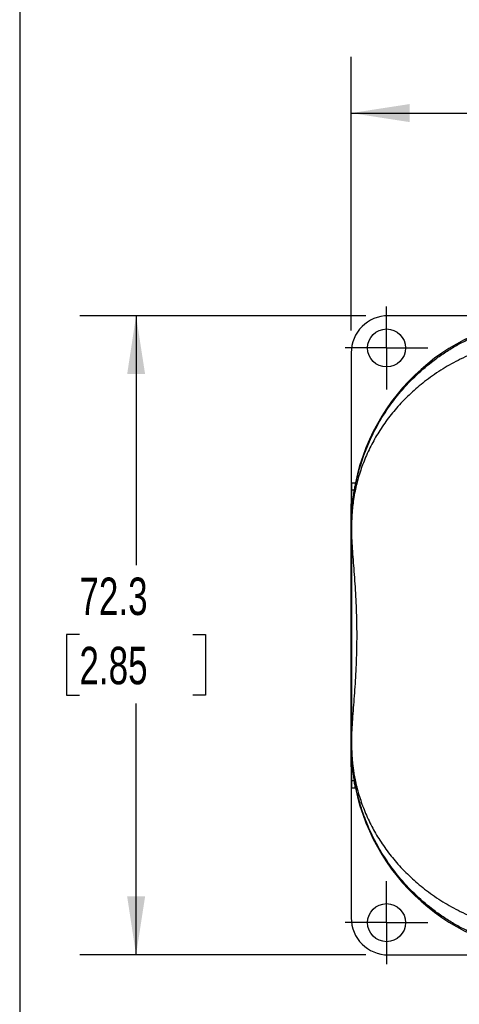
# Model space of a CAD drawing. Header units: millimetres. Extents: x 13 to 546, y 13 to 419.
# Tile 2 of 20: x 13 to 62, y 124 to 235. Entities that reach past the tile are written whole.
import ezdxf

# ---------------------------------------------------------------- set-up
doc = ezdxf.new("R2010")
doc.units = ezdxf.units.MM
doc.header["$LTSCALE"] = 2
doc.linetypes.add('SLD-Center', pattern=[19.05, 15.24, -1.27, 1.27, -1.27])
doc.linetypes.add('SLD-Solid', pattern=[0])
doc.layers.add('CENTER', color=40, linetype='SLD-Center')
doc.layers.add('DIMENSIONS', color=140, linetype='SLD-Solid', lineweight=25)
doc.layers.add('TEXT', color=140, linetype='SLD-Solid', lineweight=25)
doc.styles.add('SLDTEXTSTYLE0', font='TXT', dxfattribs={"width": 0.7})
doc.dimstyles.new('SLDDIMSTYLE0', dxfattribs={"dimtxt": 4.316016, "dimasz": 6.604, "dimexe": 0, "dimexo": 0.0625, "dimgap": 1.079004, "dimtad": 0, "dimtih": 1, "dimtoh": 1, "dimrnd": 1e-09, "dimzin": 4, "dimdsep": 46, "dimtxsty": 'SLDTEXTSTYLE0', "dimsah": 1, "dimcen": 0.09, "dimadec": 0, "dimazin": 1, "dimtfac": 1, "dimtofl": 0, "dimtmove": 0, "dimatfit": 3, "dimfxl": 0, "dimfrac": 2, "dimtolj": 1, "dimtzin": 12, "dimarcsym": 0})
doc.dimstyles.new('SLDDIMSTYLE1', dxfattribs={"dimtxt": 4.316016, "dimasz": 6.604, "dimexe": 0, "dimexo": 0.0625, "dimgap": 1.079004, "dimtad": 0, "dimtih": 1, "dimtoh": 1, "dimrnd": 1e-09, "dimzin": 12, "dimdsep": 46, "dimtxsty": 'SLDTEXTSTYLE0', "dimsah": 1, "dimcen": 0.09, "dimadec": 0, "dimazin": 3, "dimtfac": 1, "dimtofl": 0, "dimtmove": 0, "dimatfit": 3, "dimfxl": 0, "dimfrac": 2, "dimtolj": 1, "dimtzin": 12, "dimarcsym": 0})

# ---------------------------------------------------------------- blocks, each defined once
blk = doc.blocks.new('_D')
at = {"layer": 'DIMENSIONS'}
for p, q in [((50.21, 200.29), (50.21, 231.22)), ((133.21, 200.29), (133.21, 231.22)), ((50.21, 224.87), (76.72, 224.87)), ((82.57, 224.87), (81.12, 224.87)), ((81.12, 224.87), (81.12, 218.01)), ((95.4, 224.87), (96.85, 224.87)), ((96.85, 224.87), (96.85, 218.01)), ((133.21, 224.87), (101.24, 224.87)), ((81.12, 218.01), (82.57, 218.01)), ((96.85, 218.01), (95.4, 218.01))]:
    blk.add_line(p, q, dxfattribs=at)
for points in [[(50.21, 224.87), (56.81, 223.85), (56.81, 225.89)], [(133.21, 224.87), (126.6, 225.89), (126.6, 223.85)]]:
    blk.add_solid(points, dxfattribs=at)
at = {"layer": 'DIMENSIONS', "char_height": 4.233, "attachment_point": 1, "style": 'SLDTEXTSTYLE0'}
for s, insert in [('83.0', (82.57, 231.29)), ('3.27', (82.57, 223.47))]:
    blk.add_mtext(s, dxfattribs=dict(at, insert=insert))
blk = doc.blocks.new('_D_1')
at = {"layer": 'DIMENSIONS'}
for p, q in [((51.87, 201.95), (19.52, 201.95)), ((25.87, 201.95), (25.87, 173.73)), ((19.46, 165.9), (18.01, 165.9)), ((18.01, 165.9), (18.01, 159.04)), ((32.28, 165.9), (33.73, 165.9)), ((33.73, 165.9), (33.73, 159.04)), ((18.01, 159.04), (19.46, 159.04)), ((33.73, 159.04), (32.28, 159.04)), ((25.87, 129.65), (25.87, 158.08)), ((51.87, 129.65), (19.52, 129.65))]:
    blk.add_line(p, q, dxfattribs=at)
for points in [[(25.87, 201.95), (24.86, 195.34), (26.89, 195.34)], [(25.87, 129.65), (26.89, 136.26), (24.86, 136.26)]]:
    blk.add_solid(points, dxfattribs=at)
at = {"layer": 'DIMENSIONS', "char_height": 4.233, "attachment_point": 1, "style": 'SLDTEXTSTYLE0'}
for s, insert in [('72.3', (19.46, 172.33)), ('2.85', (19.46, 164.5))]:
    blk.add_mtext(s, dxfattribs=dict(at, insert=insert))
blk = doc.blocks.new('SW_CENTERMARKSYMBOL_1')
at = {"layer": 'CENTER', "color": 0}
for p, q in [((0, 2.54), (0, 4.69)), ((0, 0), (0, 2.54)), ((-2.54, 0), (-4.69, 0)), ((0, 0), (-2.54, 0)), ((0, 0), (0, -2.54)), ((0, 0), (2.54, 0)), ((2.54, 0), (4.69, 0)), ((0, -2.54), (0, -4.69))]:
    blk.add_line(p, q, dxfattribs=at)
blk = doc.blocks.new('SW_CENTERMARKSYMBOL_2')
at = {"layer": 'CENTER', "color": 0}
for p, q in [((0, 2.54), (0, 4.69)), ((0, 0), (0, 2.54)), ((-2.54, 0), (-4.69, 0)), ((0, 0), (-2.54, 0)), ((0, 0), (0, -2.54)), ((0, 0), (2.54, 0)), ((2.54, 0), (4.69, 0)), ((0, -2.54), (0, -4.69))]:
    blk.add_line(p, q, dxfattribs=at)

msp = doc.modelspace()

# ---------------------------------------------------------------- linework, layer by layer
for p, q in [((80.709, 201.948), (54.409, 201.948)), ((50.209, 197.748), (50.209, 180.671)), ((50.243, 183.061), (50.243, 178.301)), ((50.243, 183.061), (50.696, 183.061)), ((50.244, 182.239), (50.544, 182.239)), ((50.209, 176.782), (50.209, 180.671)), ((50.209, 180.671), (50.243, 180.671)), ((50.251, 178.301), (50.245, 178.301)), ((50.256, 178.301), (50.251, 178.301)), ((50.251, 178.301), (50.251, 176.97)), ((50.256, 178.301), (50.256, 176.819)), ((50.209, 154.847), (50.209, 176.755)), ((50.256, 154.782), (50.256, 176.819)), ((50.209, 150.93), (50.209, 154.819)), ((50.251, 153.301), (50.251, 154.631)), ((50.256, 154.782), (50.256, 153.301)), ((50.243, 153.301), (50.243, 148.54)), ((50.251, 153.301), (50.245, 153.301)), ((50.251, 153.301), (50.256, 153.301)), ((50.209, 150.93), (50.243, 150.93)), ((50.209, 150.93), (50.209, 133.853)), ((50.244, 149.362), (50.544, 149.362)), ((50.243, 148.54), (50.696, 148.54)), ((54.409, 129.653), (80.709, 129.653))]:
    msp.add_line(p, q)
for centre in [(54.209, 198.301), (54.209, 133.301)]:
    msp.add_circle(centre, 2.15)
for centre, start, end in [((73.709, 178.301), 90, 168.3128), ((73.709, 178.301), 90, 168.3128), ((73.709, 153.301), 191.6872, 270), ((73.709, 153.301), 191.6872, 270)]:
    msp.add_arc(centre, 23.5, start, end)
for centre, major_axis, ratio, start_param, end_param in [((54.409, 197.748), (0, 4.2), 0.9999831, 0, 1.5707963), ((50.245, 183.061), (0, 0.9), 0.0016746, 1.5707963, 2.7219793), ((50.232, 165.801), (0, 18), 0.0016746, 5.5398035, 5.8635719), ((50.169, 165.801), (0, 18), 0.0058178, 5.381819, 5.4800365), ((50.169, 165.801), (0, 18), 0.0058178, 3.9447415, 4.0429589), ((50.232, 165.801), (0, 18), 0.0016746, 3.561206, 3.8849744), ((50.245, 148.54), (0, 0.9), 0.0016746, 0.4196134, 1.5707963), ((54.409, 133.853), (0, -4.2), 0.9999831, 4.712389, 6.2831853)]:
    msp.add_ellipse(centre, major_axis=major_axis, ratio=ratio, start_param=start_param, end_param=end_param)
msp.add_ellipse((50.234, 165.801), major_axis=(0, 10.5), ratio=0.0016746)
for points, knots in [([(50.251, 178.301), (50.252, 178.339), (50.252, 178.419), (50.253, 178.54), (50.254, 178.665), (50.257, 178.794), (50.26, 178.928), (50.265, 179.065), (50.27, 179.207), (50.277, 179.353), (50.29, 179.616), (50.317, 180.015), (50.363, 180.538), (50.428, 181.116), (50.517, 181.762), (50.649, 182.54), (50.83, 183.415), (51.058, 184.326), (51.328, 185.25), (51.948, 187.084), (52.924, 189.214), (54.355, 191.5), (55.701, 193.283), (57.314, 195.034), (58.987, 196.49), (60.45, 197.559), (61.652, 198.328), (62.882, 199.015), (63.977, 199.543), (64.918, 199.943), (65.694, 200.241), (66.477, 200.51), (67.267, 200.751), (68.061, 200.963), (68.858, 201.146), (69.659, 201.301), (70.461, 201.427), (71.264, 201.527), (71.801, 201.57), (72.068, 201.591)], [0, 0, 0, 0, 0.00287326, 0.00587063, 0.00900997, 0.01230685, 0.0157747, 0.01942507, 0.02326785, 0.02731153, 0.0315634, 0.04566843, 0.06258868, 0.07954515, 0.10011002, 0.12428642, 0.15504697, 0.18585197, 0.21467134, 0.24741304, 0.37081294, 0.43486686, 0.49475921, 0.57126794, 0.6425449, 0.68225557, 0.72075779, 0.75811409, 0.79439286, 0.81591038, 0.8371635, 0.85817056, 0.87895055, 0.89952308, 0.91990837, 0.9401272, 0.96020085, 0.98015107, 1, 1, 1, 1]), ([(72.209, 199.596), (72.067, 199.587), (71.783, 199.567), (71.358, 199.529), (70.932, 199.484), (70.506, 199.431), (70.081, 199.372), (69.656, 199.305), (69.231, 199.232), (68.807, 199.151), (68.384, 199.063), (67.962, 198.967), (67.541, 198.865), (66.466, 198.584), (64.751, 198.029), (62.568, 197.075), (60.535, 195.944), (58.73, 194.702), (57.085, 193.329), (55.658, 191.901), (54.388, 190.373), (53.318, 188.818), (52.396, 187.186), (51.648, 185.535), (51.149, 184.105), (50.837, 182.968), (50.635, 182.081), (50.48, 181.218), (50.379, 180.46), (50.322, 179.872), (50.292, 179.465), (50.275, 179.141), (50.265, 178.899), (50.26, 178.682), (50.256, 178.489), (50.256, 178.362), (50.256, 178.301)], [0, 0, 0, 0, 0.0105338, 0.0210931, 0.0316808, 0.0422997, 0.0529527, 0.0636427, 0.0743724, 0.0851447, 0.0959622, 0.1068276, 0.1177437, 0.128713, 0.1911228, 0.2561503, 0.3176477, 0.3823739, 0.4431876, 0.5074324, 0.5677471, 0.6316756, 0.6916879, 0.7553696, 0.8169801, 0.848838, 0.8785132, 0.9120998, 0.9398747, 0.956476, 0.970292, 0.9783073, 0.9852936, 0.9905844, 0.9954544, 1, 1, 1, 1]), ([(50.696, 183.061), (50.66, 182.888), (50.628, 182.718), (50.575, 182.429), (50.556, 182.311), (50.544, 182.239)], [0, 0, 0, 0, 0.5, 0.5, 1, 1, 1, 1]), ([(50.544, 182.239), (50.47, 181.765), (50.394, 181.197), (50.279, 179.885), (50.24, 179.14), (50.245, 178.301)], [0, 0, 0, 0, 0.5, 0.5, 1, 1, 1, 1]), ([(50.209, 180.671), (50.212, 180.571), (50.215, 180.465), (50.22, 180.233), (50.223, 180.108), (50.229, 179.824), (50.232, 179.668), (50.236, 179.365), (50.238, 179.254), (50.24, 179.038), (50.241, 178.958), (50.242, 178.802), (50.242, 178.745), (50.243, 178.632), (50.243, 178.59), (50.243, 178.509), (50.243, 178.479), (50.243, 178.403), (50.243, 178.356), (50.243, 178.301)], [0, 0, 0, 0, 0.25, 0.25, 0.5, 0.5, 0.75, 0.75, 0.875, 0.875, 0.9375, 0.9375, 0.96875, 0.96875, 0.984375, 0.984375, 0.9921875, 0.9921875, 1, 1, 1, 1]), ([(50.256, 176.819), (50.296, 176.029), (50.356, 175.202), (50.486, 173.472), (50.556, 172.57), (50.651, 171.157), (50.681, 170.681), (50.733, 169.724), (50.756, 169.242), (50.812, 167.787), (50.832, 166.804), (50.832, 165.309), (50.827, 164.811), (50.808, 163.825), (50.793, 163.336), (50.737, 161.879), (50.683, 160.924), (50.589, 159.513), (50.555, 159.049), (50.488, 158.143), (50.454, 157.7), (50.356, 156.4), (50.296, 155.572), (50.256, 154.782)], [0, 0, 0, 0, 0.125, 0.125, 0.25, 0.25, 0.3125, 0.3125, 0.375, 0.375, 0.5, 0.5, 0.5625, 0.5625, 0.625, 0.625, 0.75, 0.75, 0.8125, 0.8125, 0.875, 0.875, 1, 1, 1, 1]), ([(50.256, 176.819), (50.296, 176.029), (50.356, 175.202), (50.486, 173.472), (50.556, 172.57), (50.651, 171.157), (50.681, 170.681), (50.733, 169.724), (50.756, 169.242), (50.812, 167.787), (50.832, 166.804), (50.832, 165.309), (50.827, 164.811), (50.808, 163.825), (50.793, 163.336), (50.737, 161.879), (50.683, 160.924), (50.589, 159.513), (50.555, 159.049), (50.488, 158.143), (50.454, 157.7), (50.356, 156.4), (50.296, 155.572), (50.256, 154.782)], [0, 0, 0, 0, 0.125, 0.125, 0.25, 0.25, 0.3125, 0.3125, 0.375, 0.375, 0.5, 0.5, 0.5625, 0.5625, 0.625, 0.625, 0.75, 0.75, 0.8125, 0.8125, 0.875, 0.875, 1, 1, 1, 1]), ([(50.243, 153.301), (50.243, 153.245), (50.243, 153.196), (50.243, 153.12), (50.243, 153.09), (50.243, 153.008), (50.243, 152.967), (50.242, 152.855), (50.242, 152.797), (50.241, 152.642), (50.24, 152.563), (50.238, 152.346), (50.236, 152.235), (50.232, 151.932), (50.229, 151.776), (50.223, 151.493), (50.22, 151.368), (50.215, 151.136), (50.212, 151.03), (50.209, 150.93)], [0, 0, 0, 0, 0.0078125, 0.0078125, 0.015625, 0.015625, 0.03125, 0.03125, 0.0625, 0.0625, 0.125, 0.125, 0.25, 0.25, 0.5, 0.5, 0.75, 0.75, 1, 1, 1, 1]), ([(50.245, 153.301), (50.24, 152.461), (50.279, 151.716), (50.394, 150.404), (50.47, 149.836), (50.544, 149.362)], [0, 0, 0, 0, 0.5, 0.5, 1, 1, 1, 1]), ([(72.068, 130.01), (71.928, 130.02), (71.646, 130.042), (71.223, 130.083), (70.801, 130.132), (70.379, 130.189), (69.956, 130.253), (69.535, 130.326), (69.113, 130.406), (68.693, 130.494), (68.273, 130.59), (67.854, 130.694), (67.436, 130.806), (67.02, 130.926), (66.605, 131.053), (66.192, 131.189), (65.78, 131.333), (65.37, 131.484), (64.963, 131.644), (64.557, 131.811), (63.86, 132.114), (62.882, 132.586), (61.651, 133.273), (60.449, 134.043), (58.986, 135.112), (57.313, 136.568), (55.701, 138.318), (54.355, 140.101), (53.299, 141.788), (52.38, 143.574), (51.767, 145.062), (51.339, 146.317), (51.032, 147.357), (50.786, 148.375), (50.633, 149.162), (50.538, 149.718), (50.467, 150.189), (50.401, 150.716), (50.349, 151.207), (50.311, 151.667), (50.285, 152.069), (50.27, 152.386), (50.261, 152.632), (50.256, 152.865), (50.252, 153.087), (50.252, 153.231), (50.251, 153.301)], [0, 0, 0, 0, 0.0104366, 0.0208982, 0.0313881, 0.0419095, 0.0524656, 0.0630595, 0.0736946, 0.0843737, 0.0951001, 0.1058768, 0.1167067, 0.1275928, 0.1385379, 0.149545, 0.1606169, 0.1717562, 0.1829658, 0.1942483, 0.2056062, 0.2418925, 0.2792541, 0.3177592, 0.3574705, 0.428745, 0.5052711, 0.5650721, 0.6292077, 0.6877384, 0.7526882, 0.7816743, 0.8144597, 0.8566336, 0.8822604, 0.8913334, 0.9108049, 0.9274925, 0.9413994, 0.9566434, 0.9694774, 0.9766873, 0.9832876, 0.9893274, 0.9948706, 1, 1, 1, 1]), ([(50.256, 153.301), (50.256, 153.27), (50.256, 153.209), (50.257, 153.116), (50.258, 153.021), (50.26, 152.924), (50.262, 152.825), (50.267, 152.672), (50.275, 152.46), (50.292, 152.136), (50.322, 151.729), (50.37, 151.241), (50.437, 150.703), (50.527, 150.114), (50.657, 149.423), (50.837, 148.634), (51.149, 147.497), (51.647, 146.068), (52.395, 144.417), (53.316, 142.785), (54.387, 141.23), (55.657, 139.702), (57.084, 138.273), (58.728, 136.9), (60.534, 135.658), (62.567, 134.526), (64.751, 133.572), (66.563, 132.985), (67.839, 132.66), (68.563, 132.498), (69.289, 132.356), (70.018, 132.236), (70.748, 132.137), (71.478, 132.057), (71.966, 132.022), (72.209, 132.005)], [0, 0, 0, 0, 0.0022411, 0.0045496, 0.0069396, 0.0094237, 0.0120135, 0.0147188, 0.0217028, 0.0297163, 0.0435261, 0.0601246, 0.0779912, 0.0984364, 0.1214674, 0.1511241, 0.1829745, 0.2445654, 0.3082395, 0.3682551, 0.432193, 0.4925198, 0.5567726, 0.6175815, 0.6823052, 0.743818, 0.8088726, 0.8712938, 0.8900597, 0.9086762, 0.9271569, 0.9455155, 0.9637659, 0.9819226, 1, 1, 1, 1]), ([(50.696, 148.54), (50.66, 148.713), (50.628, 148.883), (50.575, 149.172), (50.556, 149.29), (50.544, 149.362)], [0, 0, 0, 0, 0.5, 0.5, 1, 1, 1, 1])]:
    msp.add_open_spline(points, degree=3, knots=knots)
for points in [[(50.251, 176.97), (50.252, 176.92), (50.253, 176.869), (50.256, 176.819)], [(50.256, 154.782), (50.253, 154.732), (50.252, 154.681), (50.251, 154.631)]]:
    msp.add_open_spline(points, degree=3)
at = {"layer": 'TEXT'}
msp.add_line((12.7, 419.1), (12.7, 12.7), dxfattribs=at)

# ---------------------------------------------------------------- block references
at = {"layer": 'CENTER'}
for name, p in [('SW_CENTERMARKSYMBOL_1', (54.209, 198.301)), ('SW_CENTERMARKSYMBOL_2', (54.209, 133.301))]:
    msp.add_blockref(name, p, dxfattribs=at)

# ---------------------------------------------------------------- dimensions: what is measured, and where the dimension line sits
at = {"layer": 'DIMENSIONS'}
dim = msp.add_linear_dim(base=(133.209, 224.87), p1=(50.209, 197.748), p2=(133.209, 197.748), dimstyle='SLDDIMSTYLE0', dxfattribs=at)
dim.commit()
dim.dimension.update_dxf_attribs({"geometry": '_D', "text_midpoint": (88.983, 224.87), "dimtype": 160})
dim = msp.add_linear_dim(base=(25.8714, 129.6533), p1=(54.4089, 201.9477), p2=(54.4089, 129.6533), angle=90, dimstyle='SLDDIMSTYLE1', dxfattribs=at)
dim.commit()
dim.dimension.update_dxf_attribs({"geometry": '_D_1', "text_midpoint": (25.8714, 165.9024), "dimtype": 160})

doc.saveas('drawing.dxf')
